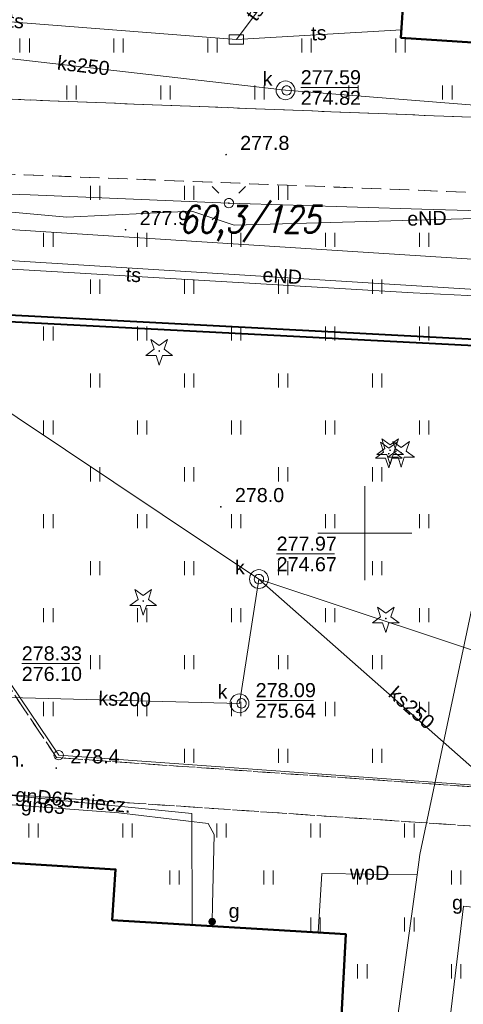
# Model space of a CAD drawing. Extents: x 0 to 6568752, y 0 to 5584302.
# Tile 52 of 74: x 6568582 to 6568605, y 5584025 to 5584077. Entities that reach past the tile are written whole.
import ezdxf
from ezdxf.enums import TextEntityAlignment as Align

# ---------------------------------------------------------------- set-up
doc = ezdxf.new("R2010")
doc.units = 0
doc.header["$PDSIZE"] = 0.75
doc.linetypes.add('GAK', pattern=[3.5, 2, -0.7, 0.1, -0.7])
doc.linetypes.add('PRZER2-1', pattern=[1.5, 1, -0.5])
doc.layers.get('0').update_dxf_attribs({"linetype": 'CONTINUOUS'})
doc.layers.get('Defpoints').update_dxf_attribs({"linetype": 'CONTINUOUS'})
for name, color, linetype, lineweight in [('alarm', 51, 'CONTINUOUS', 50), ('EGBU', 7, 'CONTINUOUS', 50), ('EGDE', 7, 'CONTINUOUS', 18), ('EGPG', 7, 'CONTINUOUS', 18), ('GUPPRZ_O', 7, 'CONTINUOUS', 18), ('OTKC', 7, 'CONTINUOUS', 18), ('OTKC_O', 7, 'CONTINUOUS', 18), ('OTRN', 7, 'CONTINUOUS', 13), ('OTRN_O', 7, 'CONTINUOUS', 13), ('OTZT', 7, 'CONTINUOUS', 18), ('ramka sekcji', 7, 'CONTINUOUS', 18), ('siec', 7, 'GAK', 70), ('SUEO', 7, 'CONTINUOUS', 18), ('SUPK', 7, 'CONTINUOUS', 18), ('SUPW', 7, 'CONTINUOUS', 18), ('SUPW_O', 7, 'CONTINUOUS', 18)]:
    doc.layers.add(name, color=color, linetype=linetype, lineweight=lineweight)
for name, color, linetype, lineweight, true_color in [('OTZG', 7, 'CONTINUOUS', 18, 0x008000), ('SUEP', 1, 'CONTINUOUS', 18, 0xff0000), ('SUEP_O', 1, 'CONTINUOUS', 18, 0xff0000), ('SUGP', 7, 'CONTINUOUS', 18, 0xbfbf00), ('SUGP_O', 7, 'CONTINUOUS', 18, 0xbfbf00), ('SUGU_O', 7, 'CONTINUOUS', 18, 0xbfbf00), ('SUGW', 7, 'CONTINUOUS', 18, 0xbfbf00), ('SUGW_O', 7, 'CONTINUOUS', 18, 0xbfbf00), ('SUKP', 7, 'CONTINUOUS', 18, 0x803300), ('SUKP_O', 7, 'CONTINUOUS', 18, 0x803300), ('SUTP', 7, 'CONTINUOUS', 18, 0xff9100), ('SUTP_O', 7, 'CONTINUOUS', 18, 0xff9100), ('SUWP', 5, 'CONTINUOUS', 18, 0x0000ff), ('SUWP_O', 5, 'CONTINUOUS', 18, 0x0000ff)]:
    doc.layers.add(name, color=color, linetype=linetype, lineweight=lineweight, true_color=true_color)
doc.styles.add('Arial', font='arial.ttf')
doc.styles.add('GEO-INFO', font='arial.ttf')
doc.styles.add('UZBROJENIE', font='SIMPLEX.shx', dxfattribs={"width": 0.8, "oblique": 15.00003, "height": 0.9})
doc.dimstyles.get("Standard").update_dxf_attribs({"dimtxt": 0.18, "dimasz": 0.18, "dimexe": 0.18, "dimexo": 0.0625, "dimgap": 0.09, "dimtad": 0, "dimtih": 1, "dimtoh": 1, "dimdec": 4, "dimzin": 0, "dimdsep": 46, "dimtxsty": 'Standard', "dimcen": 0.09, "dimadec": 0, "dimazin": 0, "dimtfac": 1, "dimtdec": 4, "dimtofl": 0, "dimtmove": 0, "dimatfit": 3, "dimfxl": 0, "dimtolj": 1, "dimtzin": 0, "dimarcsym": 0})

# ---------------------------------------------------------------- blocks, each defined once
blk = doc.blocks.new('D_GSPRDI1')
blk.add_hatch(color=0).paths.add_polyline_path([(0, -0.045), (0.013906, -0.042798), (0.02645, -0.036406), (0.036406, -0.02645), (0.042798, -0.013906), (0.045, 0), (0.042798, 0.013906), (0.036406, 0.02645), (0.02645, 0.036406), (0.013906, 0.042798), (0, 0.045), (-0.013906, 0.042798), (-0.02645, 0.036406), (-0.036406, 0.02645), (-0.042798, 0.013906), (-0.045, 0), (-0.042798, -0.013906), (-0.036406, -0.02645), (-0.02645, -0.036406), (-0.013906, -0.042798)])
at = {"color": 0}
blk.add_lwpolyline([(0.272471, 0.088531), (0.713338, -0.231778), (0.168396, -0.231778), (0, -0.750048), (-0.168396, -0.231778), (-0.713338, -0.231778), (-0.272471, 0.088531), (-0.440867, 0.606801), (0, 0.286493), (0.440867, 0.606801)], close=True, dxfattribs=at)
blk = doc.blocks.new('D_GSPWPN1')
blk.add_hatch(color=0).paths.add_polyline_path([(-0.045, 0), (-0.043467, -0.011647), (-0.038971, -0.0225), (-0.03182, -0.03182), (-0.0225, -0.038971), (-0.011647, -0.043467), (0, -0.045), (0.011647, -0.043467), (0.0225, -0.038971), (0.03182, -0.03182), (0.038971, -0.0225), (0.043467, -0.011647), (0.045, 0), (0.043467, 0.011647), (0.038971, 0.0225), (0.03182, 0.03182), (0.0225, 0.038971), (0.011647, 0.043467), (0, 0.045), (-0.011647, 0.043467), (-0.0225, 0.038971), (-0.03182, 0.03182), (-0.038971, 0.0225), (-0.043467, 0.011647)])
blk = doc.blocks.new('D_GUPIKP1_3')
at = {"color": 0}
blk.add_lwpolyline([(0.375, -0.25), (-0.375, -0.25), (-0.375, 0.25), (0.375, 0.25)], close=True, dxfattribs=at)
blk = doc.blocks.new('D_GUPIWZ1_1')
at = {"color": 0}
blk.add_lwpolyline([(0, 0.25), (0.064705, 0.241481), (0.125, 0.216506), (0.176777, 0.176777), (0.216506, 0.125), (0.241481, 0.064705), (0.25, 0), (0.241481, -0.064705), (0.216506, -0.125), (0.176777, -0.176777), (0.125, -0.216506), (0.064705, -0.241481), (0, -0.25), (-0.064705, -0.241481), (-0.125, -0.216506), (-0.176777, -0.176777), (-0.216506, -0.125), (-0.241481, -0.064705), (-0.25, 0), (-0.241481, 0.064705), (-0.216506, 0.125), (-0.176777, 0.176777), (-0.125, 0.216506), (-0.064705, 0.241481)], close=True, dxfattribs=at)
blk = doc.blocks.new('D_GUPGZA1')
blk.add_hatch(color=0).paths.add_polyline_path([(-0.2, 0), (-0.193185, -0.051764), (-0.173205, -0.1), (-0.141421, -0.141421), (-0.1, -0.173205), (-0.051764, -0.193185), (0, -0.2), (0.051764, -0.193185), (0.1, -0.173205), (0.141421, -0.141421), (0.173205, -0.1), (0.193185, -0.051764), (0.2, 0), (0.193185, 0.051764), (0.173205, 0.1), (0.141421, 0.141421), (0.1, 0.173205), (0.051764, 0.193185), (0, 0.2), (-0.051764, 0.193185), (-0.1, 0.173205), (-0.141421, 0.141421), (-0.173205, 0.1), (-0.193185, 0.051764)])
blk = doc.blocks.new('D_GEPPGD1_1')
at = {"color": 0}
blk.add_lwpolyline([(0, 0.25), (0.077254, 0.237764), (0.146946, 0.202254), (0.202254, 0.146946), (0.237764, 0.077254), (0.25, 0), (0.237764, -0.077254), (0.202254, -0.146946), (0.146946, -0.202254), (0.077254, -0.237764), (0, -0.25), (-0.077254, -0.237764), (-0.146946, -0.202254), (-0.202254, -0.146946), (-0.237764, -0.077254), (-0.25, 0), (-0.237764, 0.077254), (-0.202254, 0.146946), (-0.146946, 0.202254), (-0.077254, 0.237764)], close=True, dxfattribs=at)
blk = doc.blocks.new('D_GUPELA2')
blk.add_hatch(color=0).paths.add_polyline_path([(-0.001087, 0.044987), (0.011881, 0.043403), (0.021281, 0.03965), (0.030065, 0.033482), (0.038133, 0.023893), (0.043117, 0.012881), (0.044986, 0.001113), (0.044323, -0.007777), (0.040557, -0.019497), (0.033417, -0.030138), (0.024849, -0.037517), (0.013788, -0.042836), (0.002013, -0.044955), (-0.00982, -0.043916), (-0.020466, -0.040077), (-0.029541, -0.033946), (-0.036867, -0.025804), (-0.04187, -0.01649), (-0.04461, -0.005909), (-0.044532, 0.006476), (-0.041285, 0.017903), (-0.034764, 0.028574), (-0.024479, 0.03776), (-0.013449, 0.042943)])
at = {"color": 0}
for points in [[(-0.883883, 0.883883), (-0.53033, 0.53033)], [(0.883883, 0.883883), (0.53033, 0.53033)], [(-0.883883, -0.883883), (-0.53033, -0.53033)], [(0.883883, -0.883883), (0.53033, -0.53033)]]:
    blk.add_lwpolyline(points, dxfattribs=at)
blk = doc.blocks.new('D_GUPELA1')
at = {"color": 0}
blk.add_lwpolyline([(0, 0.25), (0.064705, 0.241481), (0.125, 0.216506), (0.176777, 0.176777), (0.216506, 0.125), (0.241481, 0.064705), (0.25, 0), (0.241481, -0.064705), (0.216506, -0.125), (0.176777, -0.176777), (0.125, -0.216506), (0.064705, -0.241481), (0, -0.25), (-0.064705, -0.241481), (-0.125, -0.216506), (-0.176777, -0.176777), (-0.216506, -0.125), (-0.241481, -0.064705), (-0.25, 0), (-0.241481, 0.064705), (-0.216506, 0.125), (-0.176777, 0.176777), (-0.125, 0.216506), (-0.064705, 0.241481)], close=True, dxfattribs=at)
blk = doc.blocks.new('D_GSSUTR1')
at = {"color": 0}
for points in [[(-0.25666, 0.36165), (-0.25666, -0.38835)], [(0.24334, -0.38835), (0.24334, 0.36165)]]:
    blk.add_lwpolyline(points, dxfattribs=at)
blk = doc.blocks.new('*D45')
at = {"layer": 'Defpoints', "color": 0}
for p in [(6568647.5, 5584150), (6568650, 5584150), (0, 0)]:
    blk.add_point(p, dxfattribs=at)
at = {"layer": 'ramka sekcji', "color": 0, "lineweight": -2}
blk.add_line((6568649.938, 5584150), (6568647.5, 5584150), dxfattribs=at)
at = {"layer": 'ramka sekcji', "color": 0, "insert": (6568644.106, 5584150), "char_height": 0.75, "attachment_point": 5, "style": 'GEO-INFO'}
blk.add_mtext('\\A1;5584150.0000', dxfattribs=at)
blk = doc.blocks.new('*D46')
at = {"layer": 'Defpoints', "color": 0}
for p in [(6568650, 5584152.5), (6568650, 5584150), (0, 0)]:
    blk.add_point(p, dxfattribs=at)
at = {"layer": 'ramka sekcji', "color": 0, "lineweight": -2}
blk.add_line((6568650, 5584150.062), (6568650, 5584152.5), dxfattribs=at)
at = {"layer": 'ramka sekcji', "color": 0, "insert": (6568650, 5584155.896), "char_height": 0.75, "attachment_point": 5, "rotation": 90, "style": 'GEO-INFO'}
blk.add_mtext('\\A1;6568650.0000', dxfattribs=at)

msp = doc.modelspace()

# ---------------------------------------------------------------- linework, layer by layer
at = {"layer": 'EGBU', "linetype": 'Continuous', "lineweight": 50, "elevation": 10.18}
for points in [[(6568602.65, 5584087.73), (6568615.13, 5584086.91), (6568614.45, 5584075.57), (6568601.92, 5584076.39), (6568602.08, 5584078.81), (6568585.50349, 5584079.5626), (6568565.26, 5584081.22), (6568566.02, 5584092.79), (6568602.84, 5584090.38)], [(6568586.16, 5584020.66), (6568573.69, 5584021.35), (6568573.81, 5584024.08), (6568561.4, 5584024.95), (6568562.09, 5584036.3), (6568574.45, 5584035.59), (6568574.27, 5584032.86), (6568586.73, 5584032.08), (6568586.55, 5584029.38), (6568598.99, 5584028.63), (6568598.38, 5584017.29), (6568586.01, 5584017.96)]]:
    msp.add_lwpolyline(points, close=True, dxfattribs=at)
at = {"layer": 'EGDE', "linetype": 'Continuous', "elevation": 10.22}
for points in [[(6568648.59375, 5584104.42383), (6568646.521, 5584059.38927), (6568644.22449, 5584009.45582), (6568609.00522, 5584036.3441), (6568583.6998, 5584038.16817), (6568558.47556, 5584075.58605), (6568538.06756, 5584076.86319), (6568491.15577, 5584079.0589), (6568441.65482, 5584081.9513), (6568391.77674, 5584086.94902), (6568374.92948, 5584088.19204), (6568375.19, 5584092.43), (6568377.65, 5584132.3), (6568371.2, 5584132.71), (6568369.87809, 5584134.81056), (6568369.45834, 5584137.11533), (6568375.25714, 5584238.8479), (6568377.54509, 5584242.89769), (6568381.25599, 5584245.17568), (6568384.82038, 5584245.63164)], [(6568594.31055, 5583939.47691), (6568591.06023, 5583939.65534), (6568585.12694, 5583937.54872), (6568482.90911, 5583944.55214), (6568370.44353, 5583952.88368), (6568294.32233, 5583957.98331), (6568295.92847, 5583986.21622), (6568307.93382, 5584034.73468), (6568319.9193, 5584083.24287), (6568320.72616, 5584086.59352), (6568329.45932, 5584084.84591), (6568374.48985, 5584081.95589), (6568374.92948, 5584088.19204), (6568391.77674, 5584086.94902), (6568441.65482, 5584081.9513), (6568491.15577, 5584079.0589), (6568538.06756, 5584076.86319), (6568558.47556, 5584075.58605), (6568583.6998, 5584038.16817), (6568609.00522, 5584036.3441), (6568644.22449, 5584009.45582)]]:
    msp.add_lwpolyline(points, dxfattribs=at)
at = {"layer": 'GUPPRZ_O', "linetype": 'Continuous', "lineweight": 13, "elevation": 10.8, "flags": 128}
for points in [[(6568596.58491, 5584073.73739), (6568599.66491, 5584073.73739)], [(6568595.30084, 5584048.89069), (6568598.38084, 5584048.89069)], [(6568581.73516, 5584043.04484), (6568584.81516, 5584043.04484)], [(6568594.18562, 5584041.08408), (6568597.26562, 5584041.08408)]]:
    msp.add_lwpolyline(points, dxfattribs=at)
at = {"layer": 'OTKC', "linetype": 'PRZER2-1', "lineweight": 18, "elevation": 10.18}
for points in [[(6568553.49, 5584082.73), (6568553.36, 5584075.15), (6568554.25, 5584074.24), (6568560.68, 5584073.85), (6568561.74, 5584073.87), (6568619.15, 5584071.63), (6568621, 5584073.54), (6568622.05, 5584083.43)], [(6568626.15, 5584083.24), (6568624.96, 5584069.96), (6568623.58, 5584067.76), (6568620.35, 5584067.78), (6568617.05, 5584067.78), (6568615.82, 5584067.75), (6568562.39, 5584069.85), (6568556.65, 5584069.97), (6568533.9, 5584071.07), (6568532.93, 5584070.15), (6568532.77, 5584065.78), (6568530.94, 5584065.88), (6568530.59, 5584070.32), (6568529.7, 5584071.41), (6568491.18, 5584073.31), (6568490.45, 5584072.73), (6568489.96, 5584071.2), (6568489.76, 5584067.17), (6568490.4, 5584067.33), (6568489.68, 5584055.82), (6568488.77, 5584055.87), (6568488.46, 5584052.49), (6568486.02, 5584055.87)]]:
    msp.add_lwpolyline(points, dxfattribs=at)
msp.add_lwpolyline([(6568546.6, 5584029.27), (6568546.63, 5584029.95), (6568551.19, 5584036.72), (6568550.73, 5584038.82), (6568551.15, 5584041.54), (6568552.46, 5584042.4), (6568557.72, 5584068.87), (6568556.65, 5584069.97), (6568562.39, 5584069.85), (6568583.58, 5584038.04), (6568614.91, 5584035.84), (6568614.9, 5584033.77), (6568554.44, 5584037.87), (6568548.66, 5584029.11)], close=True, dxfattribs=at)
at = {"layer": 'OTZT', "color": 7, "linetype": 'PRZER2-1', "lineweight": 18, "elevation": 10.1}
for points in [[(6568608.44986, 5584087.34892), (6568608.54, 5584088.56), (6568608.72, 5584091.33), (6568610.23, 5584096.05), (6568619.67, 5584095.39), (6568621.64, 5584091.37), (6568622.05, 5584083.43), (6568621, 5584073.54), (6568619.15, 5584071.63), (6568561.74, 5584073.87), (6568564.54, 5584092.6), (6568566.02, 5584092.79), (6568565.26, 5584081.22), (6568585.50349, 5584079.5626), (6568602.08, 5584078.81), (6568601.92, 5584076.39), (6568614.45, 5584075.57), (6568615.13, 5584086.91)], [(6568562.39, 5584069.85), (6568615.82, 5584067.75), (6568618.92, 5584062.96), (6568617.79, 5584058.66), (6568616.2, 5584036.69), (6568614.91, 5584035.84), (6568583.58, 5584038.04)], [(6568565.25001, 5584024.6801), (6568565.15, 5584023.53), (6568564.95, 5584021.03), (6568563.51, 5584018.53), (6568548.42, 5584024.36), (6568548.66, 5584029.11), (6568554.44, 5584037.87), (6568614.9, 5584033.77), (6568616.32, 5584032.4), (6568599.69, 5584011.61), (6568592.37, 5584012.79), (6568591.85, 5584014.17), (6568592.04, 5584016.29), (6568592.16061, 5584017.62686), (6568598.38, 5584017.29), (6568598.99, 5584028.63), (6568586.55, 5584029.38), (6568586.73, 5584032.08), (6568574.27, 5584032.86), (6568574.45, 5584035.59), (6568562.09, 5584036.3), (6568561.4, 5584024.95)]]:
    msp.add_lwpolyline(points, close=True, dxfattribs=at)
at = {"layer": 'ramka sekcji'}
for q in [(6568600, 5584052.5), (6568597.5, 5584050), (6568600, 5584047.5), (6568602.5, 5584050)]:
    msp.add_line((6568600, 5584050), q, dxfattribs=at)
at = {"layer": 'siec', "linetype": 'ByBlock', "lineweight": 40}
for p, q in [((6568564.96462, 5584062.46223), (6568609.78683, 5584060.13014)), ((6568564.59326, 5584062.13498), (6568609.41547, 5584059.80289))]:
    msp.add_line(p, q, dxfattribs=at)
at = {"layer": 'SUEP', "linetype": 'Continuous', "lineweight": 18, "elevation": 10.14}
for points in [[(6568570.93827, 5584080.7551), (6568569.55679, 5584078.17917), (6568572.46449, 5584065.0563), (6568618.73173, 5584062.17458)], [(6568490, 5584072.02), (6568504.38, 5584071.53), (6568518.75, 5584070.91), (6568535.68, 5584070.07), (6568546.76, 5584069.78), (6568556.41, 5584068.73), (6568570.47, 5584068.4), (6568582.18, 5584068.02), (6568592.76, 5584067.58), (6568603.03, 5584067.26), (6568614.32, 5584066.94)], [(6568570.84984, 5584068.02944), (6568584.12545, 5584066.82287), (6568590.79071, 5584067.15178), (6568593.04799, 5584066.4082), (6568613.56071, 5584066.97516)]]:
    msp.add_lwpolyline(points, dxfattribs=at)
at = {"layer": 'SUGP', "linetype": 'Continuous', "lineweight": 18, "elevation": 10.14}
for points in [[(6568578.14584, 5584036.31993), (6568590.79203, 5584035.05783), (6568590.79938, 5584029.12381)], [(6568578.84, 5584035.7), (6568586.9, 5584035.1), (6568591.66, 5584034.53), (6568591.98, 5584033.95), (6568591.89, 5584030.2)], [(6568591.89, 5584030.2), (6568591.87, 5584029.3)], [(6568602.74, 5584009.21), (6568605.24, 5584030.13), (6568612.99, 5584029.25)]]:
    msp.add_lwpolyline(points, dxfattribs=at)
at = {"layer": 'SUKP', "linetype": 'Continuous', "lineweight": 18, "elevation": 10.14}
for points in [[(6568623.96972, 5584021.39394), (6568594.36033, 5584047.55093), (6568568.60146, 5584064.77377), (6568545.13518, 5584067.49805), (6568545.4042, 5584110.26428), (6568539.09863, 5584113.61504), (6568505.81597, 5584131.84069)], [(6568606.71402, 5584072.72773), (6568595.7751, 5584073.58654), (6568574.24136, 5584076.06372), (6568568.60146, 5584064.77377)], [(6568615.9124, 5584049.59808), (6568614.22341, 5584040.94629), (6568594.36033, 5584047.55093)], [(6568569.31515, 5584041.17777), (6568581.0961, 5584041.23742), (6568593.32562, 5584040.92892), (6568594.36033, 5584047.55093)]]:
    msp.add_lwpolyline(points, dxfattribs=at)
at = {"layer": 'SUPK', "linetype": 'Continuous', "lineweight": 18, "elevation": 10.14}
for points in [[(6568595.7751, 5584073.08654, -1), (6568595.7751, 5584074.08654, -1)], [(6568594.36033, 5584047.05093, -1), (6568594.36033, 5584048.05093, -1)], [(6568593.32562, 5584040.42892, -1), (6568593.32562, 5584041.42892, -1)]]:
    msp.add_lwpolyline(points, format="xyb", close=True, dxfattribs=at)
at = {"layer": 'SUTP', "linetype": 'Continuous', "lineweight": 18, "elevation": 10.14}
for points in [[(6568593.15712, 5584076.28798), (6568595.25843, 5584079.11971)], [(6568569.72372, 5584078.12118), (6568593.15712, 5584076.28798)], [(6568621.70781, 5584041.64818), (6568622.93309, 5584061.80353), (6568602.56379, 5584062.79314), (6568572.78877, 5584064.55962), (6568569.72372, 5584078.12118)], [(6568593.15712, 5584076.28798), (6568601.94817, 5584076.81607)]]:
    msp.add_lwpolyline(points, dxfattribs=at)
at = {"layer": 'SUWP', "linetype": 'Continuous', "lineweight": 18, "elevation": 10.14}
for points in [[(6568522.38564, 5584069.94059), (6568608.21304, 5584064.43606)], [(6568608.79298, 5584064.44353), (6568608.77531, 5584064.26329), (6568606.16171, 5584048.16588), (6568602.92248, 5584032.87692)], [(6568598.56818, 5584001.09917), (6568602.77301, 5584031.78604), (6568602.92248, 5584032.87692)], [(6568602.77301, 5584031.78604), (6568597.7146, 5584031.86988), (6568597.51898, 5584028.71869)]]:
    msp.add_lwpolyline(points, dxfattribs=at)

# ---------------------------------------------------------------- block references
at = {"layer": 'EGPG', "linetype": 'Continuous', "lineweight": 18}
msp.add_blockref('D_GEPPGD1_1', (6568583.6998, 5584038.16817, 10.24), dxfattribs=at)
at = {"layer": 'OTRN', "linetype": 'Continuous', "lineweight": 13}
for p in [(6568592.61, 5584070.16, 10.08), (6568587.26, 5584066.16, 10.08), (6568592.33, 5584051.4, 10.08), (6568583.57, 5584037.48, 10.08)]:
    msp.add_blockref('D_GSPWPN1', p, dxfattribs=at)
at = {"layer": 'OTZG', "linetype": 'Continuous', "lineweight": 18}
for p in [(6568589.05, 5584059.7, 10.12), (6568601.27, 5584054.23, 10.12), (6568601.34, 5584054.41, 10.12), (6568601.93, 5584054.27, 10.12), (6568588.2, 5584046.38, 10.12), (6568601.11, 5584045.45, 10.12)]:
    msp.add_blockref('D_GSPRDI1', p, dxfattribs=at)
at = {"layer": 'OTZT', "color": 7, "linetype": 'Continuous', "lineweight": 18}
for p in [(6568581.895, 5584075.98292, 10.1), (6568586.895, 5584075.98292, 10.1), (6568591.895, 5584075.98292, 10.1), (6568596.895, 5584075.98292, 10.1), (6568601.895, 5584075.98292, 10.1), (6568584.395, 5584073.48292, 10.1), (6568589.395, 5584073.48292, 10.1), (6568594.395, 5584073.48292, 10.1), (6568599.395, 5584073.48292, 10.1), (6568604.395, 5584073.48292, 10.1), (6568585.655, 5584068.14114, 10.1), (6568590.655, 5584068.14114, 10.1), (6568595.655, 5584068.14114, 10.1), (6568583.155, 5584065.64114, 10.1), (6568588.155, 5584065.64114, 10.1), (6568593.155, 5584065.64114, 10.1), (6568598.155, 5584065.64114, 10.1), (6568603.155, 5584065.64114, 10.1), (6568585.655, 5584063.14114, 10.1), (6568590.655, 5584063.14114, 10.1), (6568595.655, 5584063.14114, 10.1), (6568600.655, 5584063.14114, 10.1), (6568583.155, 5584060.64114, 10.1), (6568588.155, 5584060.64114, 10.1), (6568593.155, 5584060.64114, 10.1), (6568598.155, 5584060.64114, 10.1), (6568603.155, 5584060.64114, 10.1), (6568585.655, 5584058.14114, 10.1), (6568590.655, 5584058.14114, 10.1), (6568595.655, 5584058.14114, 10.1), (6568600.655, 5584058.14114, 10.1), (6568583.155, 5584055.64114, 10.1), (6568588.155, 5584055.64114, 10.1), (6568593.155, 5584055.64114, 10.1), (6568598.155, 5584055.64114, 10.1), (6568603.155, 5584055.64114, 10.1), (6568585.655, 5584053.14114, 10.1), (6568590.655, 5584053.14114, 10.1), (6568595.655, 5584053.14114, 10.1), (6568600.655, 5584053.14114, 10.1), (6568583.155, 5584050.64114, 10.1), (6568588.155, 5584050.64114, 10.1), (6568593.155, 5584050.64114, 10.1), (6568598.155, 5584050.64114, 10.1), (6568603.155, 5584050.64114, 10.1), (6568585.655, 5584048.14114, 10.1), (6568590.655, 5584048.14114, 10.1), (6568595.655, 5584048.14114, 10.1), (6568600.655, 5584048.14114, 10.1), (6568583.155, 5584045.64114, 10.1), (6568588.155, 5584045.64114, 10.1), (6568593.155, 5584045.64114, 10.1), (6568598.155, 5584045.64114, 10.1), (6568603.155, 5584045.64114, 10.1), (6568585.655, 5584043.14114, 10.1), (6568590.655, 5584043.14114, 10.1), (6568595.655, 5584043.14114, 10.1), (6568600.655, 5584043.14114, 10.1), (6568583.155, 5584040.64114, 10.1), (6568588.155, 5584040.64114, 10.1), (6568593.155, 5584040.64114, 10.1), (6568598.155, 5584040.64114, 10.1), (6568603.155, 5584040.64114, 10.1), (6568590.655, 5584038.14114, 10.1), (6568595.655, 5584038.14114, 10.1), (6568600.655, 5584038.14114, 10.1), (6568582.37, 5584034.16445, 10.1), (6568587.37, 5584034.16445, 10.1), (6568592.37, 5584034.16445, 10.1), (6568597.37, 5584034.16445, 10.1), (6568602.37, 5584034.16445, 10.1), (6568589.87, 5584031.66445, 10.1), (6568594.87, 5584031.66445, 10.1), (6568599.87, 5584031.66445, 10.1), (6568604.87, 5584031.66445, 10.1), (6568597.37, 5584029.16445, 10.1), (6568602.37, 5584029.16445, 10.1), (6568599.87, 5584026.66445, 10.1), (6568604.87, 5584026.66445, 10.1)]:
    msp.add_blockref('D_GSSUTR1', p, dxfattribs=at)
at = {"layer": 'SUEO', "linetype": 'Continuous', "lineweight": 18}
for name, p in [('D_GUPELA2', (6568592.76, 5584067.58, 10.15)), ('D_GUPELA1', (6568592.76, 5584067.58, 10.16))]:
    msp.add_blockref(name, p, dxfattribs=at)
at = {"layer": 'SUGW', "linetype": 'Continuous', "lineweight": 18}
msp.add_blockref('D_GUPGZA1', (6568591.87, 5584029.3, 10.16), dxfattribs=at)
at = {"layer": 'SUPK', "linetype": 'Continuous', "lineweight": 18}
msp.add_blockref('D_GUPIKP1_3', (6568593.15712, 5584076.28798, 10.16), dxfattribs=at)
at = {"layer": 'SUPW', "linetype": 'Continuous', "lineweight": 18}
for p in [(6568595.83491, 5584073.58185, 10.18), (6568594.36033, 5584047.55093, 10.18), (6568593.43562, 5584040.92853, 10.18)]:
    msp.add_blockref('D_GUPIWZ1_1', p, dxfattribs=at)

# ---------------------------------------------------------------- texts
at = {"layer": 'alarm', "color": 0, "lineweight": 30, "style": 'UZBROJENIE', "oblique": 15.00003, "width": 0.8}
msp.add_text('60,3/125', height=1.44, dxfattribs=at).set_placement((6568590.09363, 5584066.00026, 10.18))
at = {"layer": 'GUPPRZ_O', "linetype": 'Continuous', "lineweight": 0, "style": 'Arial'}
for s, p in [('277.59', (6568596.58491, 5584073.90989, 10.8)), ('274.82', (6568596.58491, 5584072.81489, 10.8)), ('277.97', (6568595.30084, 5584049.06319, 10.8)), ('274.67', (6568595.30084, 5584047.96819, 10.8)), ('278.33', (6568581.73516, 5584043.21734, 10.8)), ('276.10', (6568581.73516, 5584042.12234, 10.8)), ('278.09', (6568594.18562, 5584041.25658, 10.8)), ('275.64', (6568594.18562, 5584040.16158, 10.8))]:
    msp.add_text(s, height=0.75, dxfattribs=at).set_placement(p)
at = {"layer": 'OTKC_O', "linetype": 'Continuous', "lineweight": 0, "style": 'Arial'}
msp.add_text('ch.', height=0.75, dxfattribs=at).set_placement((6568581.19468, 5584037.56093, 10.8), align=Align.CENTER)
at = {"layer": 'OTRN_O', "linetype": 'Continuous', "lineweight": 0, "style": 'Arial'}
for s, p in [('277.8', (6568593.36, 5584070.41, 10.8)), ('277.9', (6568588.01, 5584066.41, 10.8)), ('278.0', (6568593.08, 5584051.65, 10.8)), ('278.4', (6568584.32, 5584037.73, 10.8))]:
    msp.add_text(s, height=0.75, dxfattribs=at).set_placement(p)
at = {"layer": 'SUEP_O', "linetype": 'Continuous', "lineweight": 0, "style": 'Arial'}
for rotation, p in [(1.583201, (6568603.31246, 5584066.39831, 10.8)), (356.435973, (6568595.57987, 5584063.32253, 10.8))]:
    msp.add_text('eND', height=0.75, rotation=rotation, dxfattribs=at).set_placement(p, align=Align.CENTER)
at = {"layer": 'SUGP_O', "linetype": 'Continuous', "lineweight": 0, "style": 'Arial'}
for s, rotation, p in [('gnD65-niecz.', 354.300683, (6568584.43979, 5584035.39685, 10.8)), ('gn63', 355.742658, (6568582.84821, 5584035.10733, 10.8))]:
    msp.add_text(s, height=0.75, rotation=rotation, dxfattribs=at).set_placement(p, align=Align.CENTER)
at = {"layer": 'SUGU_O', "linetype": 'Continuous', "lineweight": 0, "style": 'Arial'}
msp.add_text('g', height=0.75, dxfattribs=at).set_placement((6568605.22133, 5584029.93907, 10.8), align=Align.RIGHT)
at = {"layer": 'SUGW_O', "linetype": 'Continuous', "lineweight": 0, "style": 'Arial'}
msp.add_text('g', height=0.75, dxfattribs=at).set_placement((6568593.32813, 5584029.5012, 10.8), align=Align.RIGHT)
at = {"layer": 'SUKP_O', "linetype": 'Continuous', "lineweight": 0, "style": 'Arial'}
for s, rotation, p in [('ks250', 353.437718, (6568584.97469, 5584074.53358, 10.8)), ('ks200', 358.554974, (6568587.20346, 5584040.78978, 10.8)), ('ks250', 318.597295, (6568602.24516, 5584040.41592, 10.8))]:
    msp.add_text(s, height=0.75, rotation=rotation, dxfattribs=at).set_placement(p, align=Align.CENTER)
at = {"layer": 'SUPW_O', "linetype": 'Continuous', "lineweight": 0, "style": 'Arial'}
for p in [(6568595.08491, 5584073.83185, 10.8), (6568593.61033, 5584047.80093, 10.8), (6568592.68562, 5584041.17853, 10.8)]:
    msp.add_text('k', height=0.75, dxfattribs=at).set_placement(p, align=Align.RIGHT)
at = {"layer": 'SUTP_O', "linetype": 'Continuous', "lineweight": 0, "style": 'Arial'}
for rotation, p in [(355.526846, (6568581.41753, 5584076.912, 10.8)), (53.422424, (6568594.44345, 5584077.52896, 10.8)), (3.437679, (6568597.57024, 5584076.25907, 10.8)), (356.604751, (6568587.6589, 5584063.38342, 10.8))]:
    msp.add_text('ts', height=0.75, rotation=rotation, dxfattribs=at).set_placement(p, align=Align.CENTER)
at = {"layer": 'SUWP_O', "linetype": 'Continuous', "lineweight": 0, "style": 'Arial'}
msp.add_text('woD', height=0.75, rotation=359.050412, dxfattribs=at).set_placement((6568600.23894, 5584031.53452, 10.8), align=Align.CENTER)

# ---------------------------------------------------------------- dimensions: what is measured, and where the dimension line sits
at = {"layer": 'ramka sekcji'}
for offset, dtype, picture, middle in [((0, 2.5), 1, '*D46', (6568650, 5584155.8956787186)), ((-2.5, 0), 0, '*D45', (6568644.1063676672, 5584150))]:
    dim = msp.add_ordinate_dim(feature_location=(6568650, 5584150), offset=offset, dtype=dtype, origin=(0, 0), dimstyle='Standard', override={"dimtxt": 0.75, "dimtxsty": 'GEO-INFO'}, dxfattribs=at)
    dim.commit()
    dim.dimension.update_dxf_attribs({"geometry": picture, "text_midpoint": middle})

doc.saveas('drawing.dxf')
